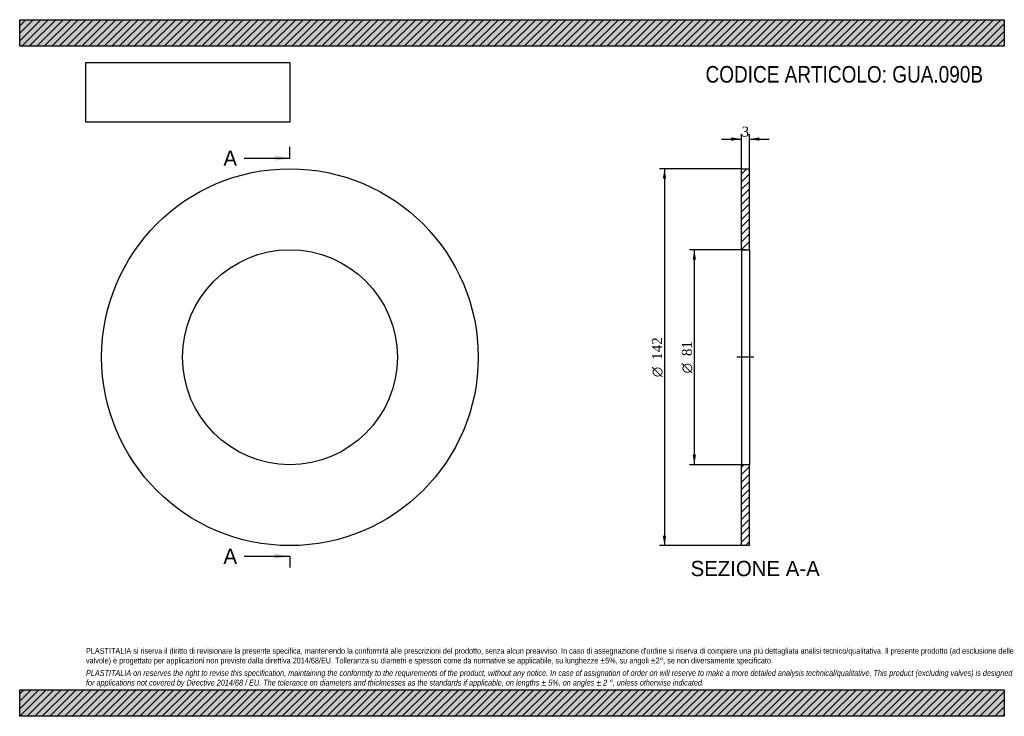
# Model space of a CAD drawing. Header units: millimetres. Extents: x 0 to 371, y 0 to 263.
import ezdxf
from ezdxf.enums import TextEntityAlignment as Align
from ezdxf.lldxf.tags import DXFTag

# ---------------------------------------------------------------- set-up
doc = ezdxf.new("R2010")
doc.units = ezdxf.units.MM
doc.header["$LTSCALE"] = 1.25
for name, color, linetype in [('Default', 7, 'Continuous'), ('DV2_Default', 7, 'Continuous'), ('GUA.090B', 7, 'Continuous')]:
    doc.layers.add(name, color=color, linetype=linetype)
doc.styles.add('SEACAD_Solid_Edge_ANSI', font='seans.ttf')
doc.styles.add('SEACAD_Solid_Edge_ANSI1_Symbols', font='semeca1.ttf')
doc.styles.add('SEACAD_Times_New_Roman', font='times.ttf')
tags = doc.linetypes.add('CENTER2', pattern=[28.575, 19.05, -3.175, 3.175, -3.175]).pattern_tags.tags
tags[10:11] = [DXFTag(74, 4), DXFTag(75, 0), DXFTag(340, '0'), DXFTag(46, 0.0), DXFTag(50, 0.0), DXFTag(44, 0.0), DXFTag(45, 0.0)]
tags[8:9] = [DXFTag(74, 4), DXFTag(75, 0), DXFTag(340, '0'), DXFTag(46, 0.0), DXFTag(50, 0.0), DXFTag(44, 0.0), DXFTag(45, 0.0)]
tags[6:7] = [DXFTag(74, 4), DXFTag(75, 0), DXFTag(340, '0'), DXFTag(46, 0.0), DXFTag(50, 0.0), DXFTag(44, 0.0), DXFTag(45, 0.0)]
tags[4:5] = [DXFTag(74, 4), DXFTag(75, 0), DXFTag(340, '0'), DXFTag(46, 0.0), DXFTag(50, 0.0), DXFTag(44, 0.0), DXFTag(45, 0.0)]
doc.dimstyles.new('ANSImm', dxfattribs={"dimtxt": 3.75, "dimasz": 3.75, "dimexe": 1.875, "dimexo": 0, "dimgap": 0.9375, "dimtad": 1, "dimdsep": 46, "dimtxsty": 'SEACAD_Times_New_Roman', "dimblk1": '_SE_FILLED', "dimblk2": '_SE_FILLED', "dimsah": 1, "dimcen": 1.875, "dimazin": 0, "dimtfac": 0.85, "dimtdec": 3, "dimtofl": 0, "dimtmove": 0, "dimatfit": 3, "dimfxl": 1, "dimarcsym": 0})
picture_1 = doc.add_image_def('image1.jpg', size_in_pixel=(4302, 1260))

# ---------------------------------------------------------------- blocks, each defined once
blk = doc.blocks.new('SE')
at = {"layer": 'GUA.090B', "color": 7, "linetype": 'Continuous'}
for radius in [71, 40.5]:
    blk.add_circle((101.89, 135.32), radius, dxfattribs=at)
blk = doc.blocks.new('SE2')
at = {"color": 7, "linetype": 'Continuous', "style": 'SEACAD_Solid_Edge_ANSI'}
blk.add_text('A', height=5.75, dxfattribs=at).set_placement((76.82, 213.2), align=Align.TOP_LEFT)
blk = doc.blocks.new('SE3')
at = {"color": 7, "linetype": 'Continuous', "style": 'SEACAD_Solid_Edge_ANSI'}
blk.add_text('A', height=5.75, dxfattribs=at).set_placement((76.82, 63.2), align=Align.TOP_LEFT)
blk = doc.blocks.new('SEANNOT_GROUP')
at = {"linetype": 'Continuous'}
blk.add_hatch(color=7, dxfattribs=at).paths.add_polyline_path([(96.14, 209.36), (101.89, 210.32), (96.14, 211.28)])
at = {"color": 7, "linetype": 'Continuous'}
blk.add_lwpolyline([(84.64, 210.32), (101.89, 210.32)], dxfattribs=at)
blk = doc.blocks.new('SEANNOT_GROUP1')
at = {"linetype": 'Continuous'}
blk.add_hatch(color=7, dxfattribs=at).paths.add_polyline_path([(96.14, 59.36), (101.89, 60.32), (96.14, 61.28)])
at = {"color": 7, "linetype": 'Continuous'}
blk.add_lwpolyline([(84.64, 60.32), (101.89, 60.32)], dxfattribs=at)
blk = doc.blocks.new('SE1')
at = {"layer": 'Default', "color": 7, "linetype": 'CENTER2'}
for p, q in [((101.89, 210.32), (101.89, 214.63)), ((101.89, 60.32), (101.89, 56.01))]:
    blk.add_line(p, q, dxfattribs=at)
at = {"layer": 'Default', "color": 7, "linetype": 'CENTER2', "const_width": 0.0001}
blk.add_lwpolyline([(101.89, 210.32), (101.89, 60.32)], dxfattribs=at)
at = {"layer": 'Default'}
for name in ['SE2', 'SEANNOT_GROUP', 'SE3', 'SEANNOT_GROUP1']:
    blk.add_blockref(name, (0, 0), dxfattribs=at)
blk = doc.blocks.new('SE4')
at = {"layer": 'GUA.090B', "linetype": 'Continuous'}
h = blk.add_hatch(dxfattribs=at)
h.set_pattern_fill('LINE', scale=0.62992, angle=45, style=0)
h.paths.add_polyline_path([(275.12, 175.82), (275.12, 206.32), (272.12, 206.32), (272.12, 175.82)])
h = blk.add_hatch(dxfattribs=at)
h.set_pattern_fill('LINE', scale=0.62992, angle=45, style=0)
h.paths.add_polyline_path([(275.12, 64.32), (275.12, 94.82), (272.12, 94.82), (272.12, 64.32)])
at = {"layer": 'DV2_Default', "color": 7, "linetype": 'CENTER2'}
blk.add_line((276.87, 135.32), (270.37, 135.32), dxfattribs=at)
at = {"layer": 'GUA.090B', "color": 7, "linetype": 'Continuous'}
for p, q in [((272.12, 175.82), (272.12, 206.32)), ((272.12, 206.32), (275.12, 206.32)), ((275.12, 175.82), (275.12, 206.32)), ((272.12, 175.82), (272.12, 94.82)), ((272.12, 175.82), (275.12, 175.82)), ((275.12, 175.82), (275.12, 94.82)), ((272.12, 64.32), (272.12, 94.82)), ((275.12, 94.82), (272.12, 94.82)), ((275.12, 64.32), (275.12, 94.82)), ((275.12, 64.32), (272.12, 64.32))]:
    blk.add_line(p, q, dxfattribs=at)
blk = doc.blocks.new('DMBLK6')
at = {"layer": 'Default', "linetype": 'Continuous'}
for points in [[(268.37, 218.14), (268.37, 216.89), (272.12, 217.51)], [(278.87, 218.14), (275.12, 217.51), (278.87, 216.89)]]:
    blk.add_hatch(color=7, dxfattribs=at).paths.add_polyline_path(points)
at = {"layer": 'Default', "color": 7, "linetype": 'Continuous'}
for p, q in [((272.12, 206.32), (272.12, 219.39)), ((275.12, 206.32), (275.12, 219.39)), ((264.62, 217.51), (272.12, 217.51)), ((275.12, 217.51), (282.62, 217.51))]:
    blk.add_line(p, q, dxfattribs=at)
at = {"layer": 'Default', "color": 7, "linetype": 'Continuous', "style": 'SEACAD_Times_New_Roman'}
blk.add_text('3', height=3.75, dxfattribs=at).set_placement((272.19, 222.2), align=Align.TOP_LEFT)
blk = doc.blocks.new('_SE_FILLED')
at = {"color": 0}
blk.add_line((0, 0), (-1, 0), dxfattribs=at)
blk.add_solid([(0, 0), (-1, -0.1665), (-1, 0.1665), (0, 0)], dxfattribs=at)
blk = doc.blocks.new('GDimGGroup')
at = {"layer": 'Default', "linetype": 'Continuous'}
for points in [[(253.75, 172.07), (255, 172.07), (254.37, 175.82)], [(253.75, 98.57), (254.37, 94.82), (255, 98.57)]]:
    blk.add_hatch(color=7, dxfattribs=at).paths.add_polyline_path(points)
at = {"layer": 'Default', "color": 7, "linetype": 'Continuous'}
for p, q in [((273.62, 175.82), (252.5, 175.82)), ((254.37, 175.82), (254.37, 94.82)), ((273.62, 94.82), (252.5, 94.82))]:
    blk.add_line(p, q, dxfattribs=at)
for s, style, p in [('81', 'SEACAD_Times_New_Roman', (249.69, 135.74)), ('O', 'SEACAD_Solid_Edge_ANSI1_Symbols', (249.69, 129.22))]:
    blk.add_text(s, height=3.75, rotation=90, dxfattribs=dict(at, style=style)).set_placement(p, align=Align.TOP_LEFT)
blk = doc.blocks.new('GDimGGroup1')
at = {"layer": 'Default', "linetype": 'Continuous'}
for points in [[(242.5, 202.57), (243.75, 202.57), (243.12, 206.32)], [(242.5, 68.07), (243.12, 64.32), (243.75, 68.07)]]:
    blk.add_hatch(color=7, dxfattribs=at).paths.add_polyline_path(points)
at = {"layer": 'Default', "color": 7, "linetype": 'Continuous'}
for p, q in [((272.12, 206.32), (241.25, 206.32)), ((243.12, 206.32), (243.12, 64.32)), ((272.12, 64.32), (241.25, 64.32))]:
    blk.add_line(p, q, dxfattribs=at)
for s, style, p in [('142', 'SEACAD_Times_New_Roman', (238.44, 134.32)), ('O', 'SEACAD_Solid_Edge_ANSI1_Symbols', (238.44, 127.79))]:
    blk.add_text(s, height=3.75, rotation=90, dxfattribs=dict(at, style=style)).set_placement(p, align=Align.TOP_LEFT)

msp = doc.modelspace()

# ---------------------------------------------------------------- hatches: boundary and pattern name
at = {"layer": 'Default', "linetype": 'Continuous'}
h = msp.add_hatch(dxfattribs=at)
h.set_pattern_fill('LINE', scale=0.62992, angle=45, style=0)
h.paths.add_polyline_path([(371.25, 252.5), (371.25, 262.5), (0, 262.5), (0, 252.5)])
for points in [[(371.25, 252.5), (371.25, 262.5), (0, 262.5), (0, 252.5)], [(371.25, 0), (371.25, 10), (0, 10), (0, 0)]]:
    msp.add_hatch(color=7, dxfattribs=at).paths.add_polyline_path(points)
h = msp.add_hatch(dxfattribs=at)
h.set_pattern_fill('LINE', scale=0.62992, angle=45, style=0)
h.paths.add_polyline_path([(371.25, 0), (371.25, 10), (0, 10), (0, 0)])

# ---------------------------------------------------------------- linework, layer by layer
at = {"layer": 'Default', "color": 7, "linetype": 'Continuous'}
for p, q in [((0, 262.5), (371.25, 262.5)), ((0, 252.5), (0, 262.5)), ((371.25, 262.5), (371.25, 252.5)), ((371.25, 252.5), (0, 252.5)), ((0, 10), (371.25, 10)), ((0, 0), (0, 10)), ((371.25, 10), (371.25, 0)), ((371.25, 0), (0, 0))]:
    msp.add_line(p, q, dxfattribs=at)

# ---------------------------------------------------------------- block references
at = {"layer": 'Default'}
for name in ['SE1', 'SE', 'GDimGGroup1', 'SE4', 'GDimGGroup']:
    msp.add_blockref(name, (0, 0), dxfattribs=at)

# ---------------------------------------------------------------- texts
at = {"layer": 'Default', "color": 7, "linetype": 'Continuous', "style": 'SEACAD_Solid_Edge_ANSI'}
msp.add_text('SEZIONE A-A', height=5.75, dxfattribs=at).set_placement((252.956, 58.572), align=Align.TOP_LEFT)
at = {"layer": 'Default', "attachment_point": 1}
for s, insert, char_height, width in [('{\\fArial Narrow|b0||i0||c0|p34;\\C7;\\H6.25;\\W1.;CODICE ARTICOLO: GUA.090B}', (258.602, 245.042), 6.25, 106.17313), ("{\\fArial Narrow|b0||i0||c0|p34;\\C7;\\H2.1875;\\W1.;PLASTITALIA si riserva il diritto di revisionare la presente specifica, mantenendo la conformità alle prescrizioni del prodotto, senza alcun preavviso. In caso di assegnazione d'ordine si riserva di compiere una più dettagliata analisi tecnico/qualitativa. Il presente prodotto (ad esclusione delle \\P}{\\fArial Narrow|b0||i0||c0|p34;\\C7;\\H2.1875;\\W1.;valvole) è progettato per applicazioni non previste dalla direttiva 2014/68/EU. Tolleranza su diametri e spessori come da normative se applicabile, su lunghezze ±5%, su angoli ±2°, se non diversamente specificato.\\P}{\\fArial Narrow|b0||i0||c0|p34;\\C7;\\H0.625;\\W1.;   \\P}{\\fArial Narrow|b0||i1||c0|p34;\\C7;\\H2.1875;\\W1.;PLASTITALIA on reserves the right to revise this specification, maintaining the conformity to the requirements of the product, without any notice. In case of assignation of order on will reserve to make a more detailed analysis technical/qualitative. This product (excluding valves) is designed \\P}{\\fArial Narrow|b0||i1||c0|p34;\\C7;\\H2.1875;\\W1.;for applications not covered by Directive 2014/68 / EU. The tolerance on diameters and thicknesses as the standards if applicable, on lengths ± 5%, on angles ± 2 °, unless otherwise indicated.\\P}", (25, 25.753), 2.1875, 321.25)]:
    msp.add_mtext(s, dxfattribs=dict(at, insert=insert, char_height=char_height, width=width))

# ---------------------------------------------------------------- dimensions: what is measured, and where the dimension line sits
at = {"layer": 'Default', "color": 7, "linetype": 'Continuous'}
dim = msp.add_linear_dim(base=(272.116, 217.513), p1=(272.116, 206.322), p2=(275.116, 206.322), angle=0, text='\\A1;<>', dimstyle='ANSImm', dxfattribs=at)
dim.commit()
dim.dimension.update_dxf_attribs({"geometry": 'DMBLK6', "text_midpoint": (273.616, 217.513), "dimtype": 161})

# ---------------------------------------------------------------- pictures from other files: only their frames are drawn
image = msp.add_image(picture_1, insert=(25, 223.879), size_in_units=(76.821, 22.5))
image.dxf.flags = 7

doc.saveas('drawing.dxf')
